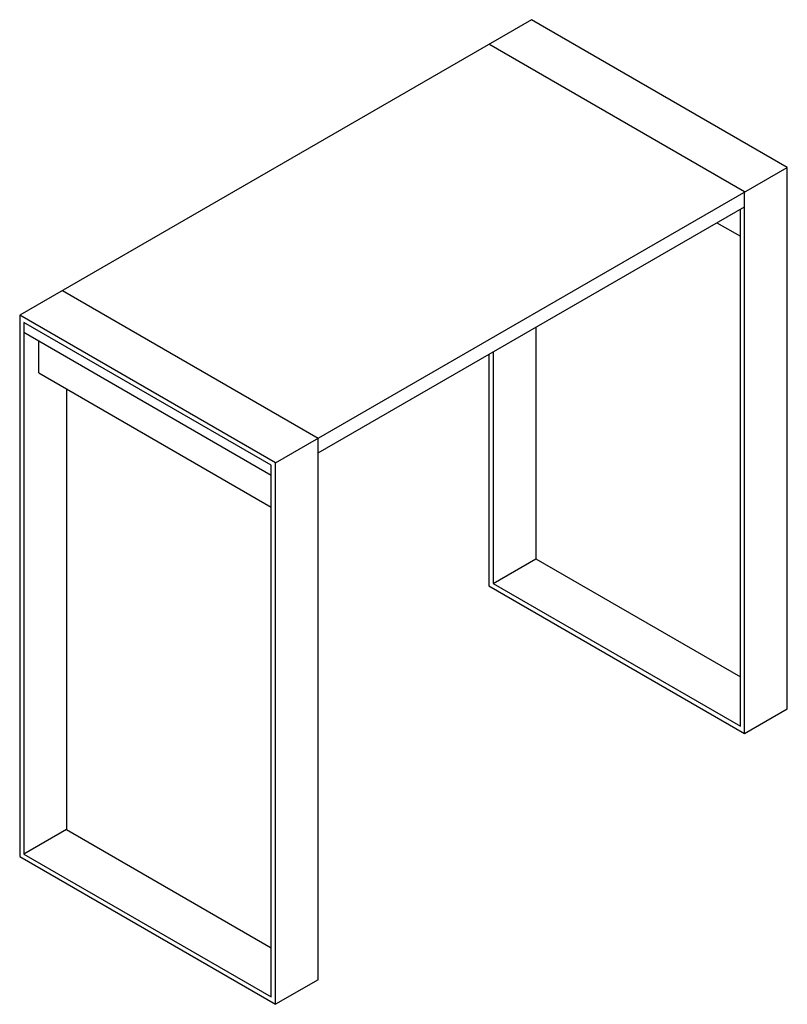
# Paper-space layout '_Isometric' of a CAD drawing. Header units: millimetres. Extents: x -1061 to 212, y -1061 to 572.
import ezdxf

# ---------------------------------------------------------------- set-up
doc = ezdxf.new("R2010")
doc.units = ezdxf.units.MM

psp = doc.layouts.new('_Isometric')

# ---------------------------------------------------------------- linework, layer by layer
at = {"color": 7, "linetype": 'Continuous', "lineweight": 25}
for p, q in [((-212.1, 571.6), (-1060.7, 81.7)), ((212.1, 326.6), (-212.1, 571.6)), ((141.4, 285.8), (-282.8, 530.7)), ((-636.4, -163.2), (212.1, 326.6)), ((212.1, -571.6), (212.1, 326.6)), ((141.4, -612.4), (141.4, 285.8)), ((-565.7, -146.9), (141.4, 261.3)), ((134.4, -600.1), (134.4, 257.2)), ((95.4, 234.8), (134.4, 212.3)), ((-989.9, 122.5), (-565.7, -122.4)), ((-1060.7, 81.7), (-1060.7, -816.5)), ((-636.4, -163.2), (-1060.7, 81.7)), ((-643.5, -167.3), (-1053.6, 69.5)), ((-1053.6, 69.5), (-1053.6, -812.4)), ((-1053.6, 53.1), (-643.5, -183.6)), ((-205.1, 61.3), (-205.1, -322.6)), ((-1028.8, -14.2), (-1028.8, 38.8)), ((-282.8, 16.4), (-282.8, -367.5)), ((-275.8, 20.5), (-275.8, -363.4)), ((-1028.8, -14.2), (-643.5, -236.7)), ((-982.9, -40.8), (-982.9, -771.6)), ((-565.7, -1020.6), (-565.7, -122.4)), ((-636.4, -1061.4), (-636.4, -163.2)), ((-643.5, -1049.2), (-643.5, -167.3)), ((-275.8, -363.4), (-205.1, -322.6)), ((-205.1, -322.6), (134.4, -518.5)), ((-282.8, -367.5), (141.4, -612.4)), ((-275.8, -363.4), (134.4, -600.1)), ((141.4, -612.4), (212.1, -571.6)), ((-982.9, -771.6), (-1053.6, -812.4)), ((-982.9, -771.6), (-643.5, -967.5)), ((-1053.6, -812.4), (-643.5, -1049.2)), ((-1060.7, -816.5), (-636.4, -1061.4)), ((-565.7, -1020.6), (-636.4, -1061.4))]:
    psp.add_line(p, q, dxfattribs=at)

doc.saveas('drawing.dxf')
